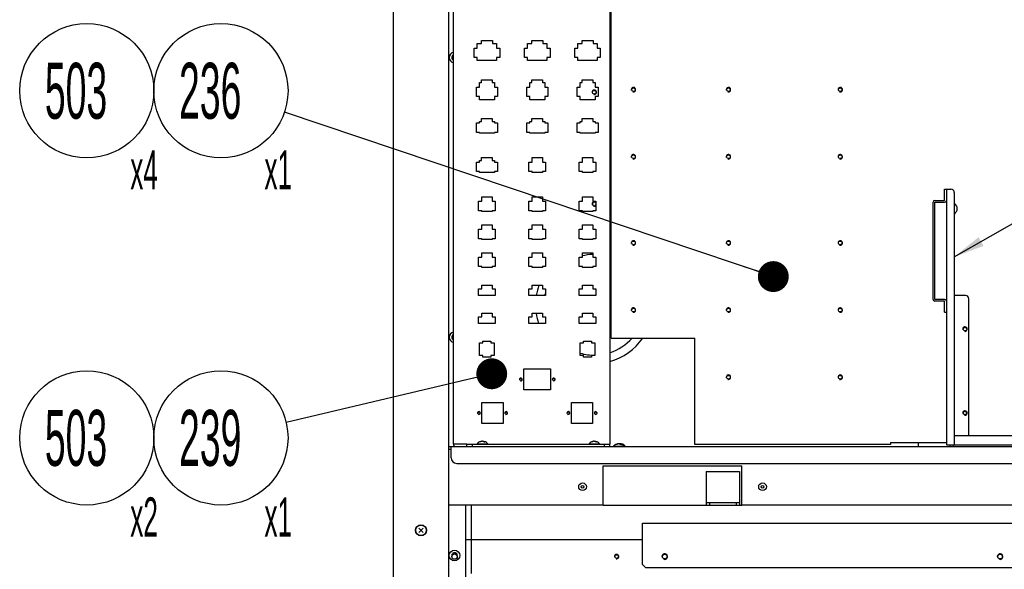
# Model space of a CAD drawing. Header units: millimetres. Extents: x 0 to 8390, y -1 to 5930.
# Tile 41 of 65: x 6532 to 7413, y 1558 to 2049. Entities that reach past the tile are written whole.
import ezdxf

# ---------------------------------------------------------------- set-up
doc = ezdxf.new("R2010")
doc.units = ezdxf.units.MM
doc.header["$LTSCALE"] = 462.55
doc.layers.get('0').update_dxf_attribs({"linetype": 'CONTINUOUS'})
for name, color, linetype in [('02___PRT_ALL_AXES', 7, 'CONTINUOUS'), ('7_ALL_FEATURES', 7, 'CONTINUOUS'), ('ALL_AXIS', 7, 'CONTINUOUS'), ('ALL_COSM_SKETCH', 7, 'CONTINUOUS')]:
    doc.layers.add(name, color=color, linetype=linetype)
doc.styles.get("Standard").update_dxf_attribs({"font": 'txt', "width": 0.5})
doc.dimstyles.get("Standard").update_dxf_attribs({"dimtxt": 35, "dimasz": 27.6, "dimexe": 2, "dimexo": 1, "dimtad": 1, "dimdec": 3, "dimdsep": 46, "dimtxsty": 'Standard', "dimblk": '_FILLED', "dimblk1": '_FILLED', "dimblk2": '_FILLED', "dimcen": 0.09, "dimadec": 3, "dimazin": 2, "dimtol": 1, "dimtp": 0.05, "dimtm": 0.05, "dimtfac": 1, "dimtdec": 3, "dimtofl": 0, "dimtmove": 0, "dimatfit": 3, "dimldrblk": '_FILLED', "dimfxl": 0, "dimtolj": 1, "dimarcsym": 0})

# ---------------------------------------------------------------- blocks, each defined once
blk = doc.blocks.new('_FILLED')
at = {"color": 0, "linetype": 'ByBlock'}
blk.add_solid([(0, 0), (-1, 0.163), (-1, -0.163)], dxfattribs=at)
blk = doc.blocks.new('BOM BALLOON 129_BL42', base_point=(6719.17, 1971.91))
at = {"color": 2, "linetype": 'Continuous'}
blk.add_circle((6712.21, 1986), 60, dxfattribs=at)
at = {"color": 2, "linetype": 'Continuous', "width": 0.5}
for s, height, p in [('236', 50, (6674.71, 1961)), ('x1', 35, (6751.14, 1897.83))]:
    blk.add_text(s, height=height, dxfattribs=at).set_placement(p)
blk = doc.blocks.new('BOM BALLOON 132_BL43', base_point=(6719.17, 1661.69))
at = {"color": 2, "linetype": 'Continuous'}
blk.add_circle((6712.21, 1675.77), 60, dxfattribs=at)
at = {"color": 2, "linetype": 'Continuous', "width": 0.5}
for s, height, p in [('239', 50, (6674.71, 1650.77)), ('x1', 35, (6751.14, 1587.61))]:
    blk.add_text(s, height=height, dxfattribs=at).set_placement(p)
blk = doc.blocks.new('BOM BALLOON 240_BL110', base_point=(6599.17, 1971.91))
at = {"color": 2, "linetype": 'Continuous'}
blk.add_circle((6592.21, 1986), 60, dxfattribs=at)
at = {"color": 2, "linetype": 'Continuous', "width": 0.5}
for s, height, p in [('503', 50, (6554.71, 1961)), ('x4', 35, (6631.14, 1897.83))]:
    blk.add_text(s, height=height, dxfattribs=at).set_placement(p)
blk = doc.blocks.new('BOM BALLOON 241_BL111', base_point=(6599.17, 1661.69))
at = {"color": 2, "linetype": 'Continuous'}
blk.add_circle((6592.21, 1675.77), 60, dxfattribs=at)
at = {"color": 2, "linetype": 'Continuous', "width": 0.5}
for s, height, p in [('503', 50, (6554.71, 1650.77)), ('x2', 35, (6631.14, 1587.61))]:
    blk.add_text(s, height=height, dxfattribs=at).set_placement(p)

msp = doc.modelspace()

# ---------------------------------------------------------------- linework, layer by layer
at = {"color": 3, "linetype": 'Continuous'}
for p, q in [((6866.16, 2345.69), (6866.16, 920.69)), ((6916.16, 1010.69), (6916.16, 2345.69)), ((6920.16, 1670.29), (6920.16, 2137.99)), ((7060.16, 2117.99), (7060.16, 1670.29)), ((6941.51, 2024.19), (6941.51, 2028.19)), ((6941.51, 2028.19), (6945.21, 2028.19)), ((6945.21, 2028.19), (6945.21, 2030.89)), ((6945.21, 2030.89), (6955.11, 2030.89)), ((6955.11, 2030.89), (6955.11, 2028.19)), ((6955.11, 2028.19), (6958.81, 2028.19)), ((6958.81, 2028.19), (6958.81, 2024.19)), ((6986.51, 2024.19), (6986.51, 2028.19)), ((6986.51, 2028.19), (6990.21, 2028.19)), ((6990.21, 2028.19), (6990.21, 2030.89)), ((6990.21, 2030.89), (7000.11, 2030.89)), ((7000.11, 2030.89), (7000.11, 2028.19)), ((7000.11, 2028.19), (7003.81, 2028.19)), ((7003.81, 2028.19), (7003.81, 2024.19)), ((7031.51, 2024.19), (7031.51, 2028.19)), ((7031.51, 2028.19), (7035.21, 2028.19)), ((7035.21, 2028.19), (7035.21, 2030.89)), ((7035.21, 2030.89), (7045.11, 2030.89)), ((7045.11, 2030.89), (7045.11, 2028.19)), ((7045.11, 2028.19), (7048.81, 2028.19)), ((7048.81, 2028.19), (7048.81, 2024.19)), ((6938.76, 2015.79), (6938.76, 2024.19)), ((6938.76, 2024.19), (6941.51, 2024.19)), ((6958.81, 2024.19), (6961.56, 2024.19)), ((6961.56, 2024.19), (6961.56, 2015.79)), ((6983.76, 2015.79), (6983.76, 2024.19)), ((6983.76, 2024.19), (6986.51, 2024.19)), ((7003.81, 2024.19), (7006.56, 2024.19)), ((7006.56, 2024.19), (7006.56, 2015.79)), ((7028.76, 2015.79), (7028.76, 2024.19)), ((7028.76, 2024.19), (7031.51, 2024.19)), ((7048.81, 2024.19), (7051.56, 2024.19)), ((7051.56, 2024.19), (7051.56, 2015.79)), ((6941.51, 2015.79), (6938.76, 2015.79)), ((6941.51, 2012.99), (6941.51, 2015.79)), ((6958.81, 2012.99), (6941.51, 2012.99)), ((6958.81, 2015.79), (6958.81, 2012.99)), ((6961.56, 2015.79), (6958.81, 2015.79)), ((6986.51, 2015.79), (6983.76, 2015.79)), ((6986.51, 2012.99), (6986.51, 2015.79)), ((7003.81, 2012.99), (6986.51, 2012.99)), ((7003.81, 2015.79), (7003.81, 2012.99)), ((7006.56, 2015.79), (7003.81, 2015.79)), ((7031.51, 2015.79), (7028.76, 2015.79)), ((7031.51, 2012.99), (7031.51, 2015.79)), ((7048.81, 2012.99), (7031.51, 2012.99)), ((7048.81, 2015.79), (7048.81, 2012.99)), ((7051.56, 2015.79), (7048.81, 2015.79)), ((6943.51, 1989.19), (6943.51, 1993.29)), ((6943.51, 1993.29), (6945.41, 1993.29)), ((6945.41, 1993.29), (6945.41, 1995.89)), ((6945.41, 1995.89), (6954.91, 1995.89)), ((6954.91, 1995.89), (6954.91, 1993.29)), ((6954.91, 1993.29), (6956.81, 1993.29)), ((6956.81, 1993.29), (6956.81, 1989.19)), ((6940.76, 1980.79), (6940.76, 1989.19)), ((6940.76, 1989.19), (6943.51, 1989.19)), ((6956.81, 1989.19), (6959.56, 1989.19)), ((6959.56, 1989.19), (6959.56, 1980.79)), ((6943.51, 1980.79), (6940.76, 1980.79)), ((6943.51, 1977.99), (6943.51, 1980.79)), ((6956.81, 1977.99), (6943.51, 1977.99)), ((6956.81, 1980.79), (6956.81, 1977.99)), ((6959.56, 1980.79), (6956.81, 1980.79)), ((6940.76, 1948.79), (6940.76, 1957.19)), ((6940.76, 1957.19), (6943.51, 1957.19)), ((6943.51, 1957.19), (6943.51, 1958.64)), ((6943.51, 1958.64), (6945.41, 1958.64)), ((6945.41, 1958.64), (6945.41, 1961.29)), ((6945.41, 1961.29), (6954.91, 1961.29)), ((6954.91, 1961.29), (6954.91, 1958.64)), ((6954.91, 1958.64), (6956.81, 1958.64)), ((6956.81, 1958.64), (6956.81, 1957.19)), ((6956.81, 1957.19), (6959.56, 1957.19)), ((6959.56, 1957.19), (6959.56, 1948.79)), ((6985.76, 1948.79), (6985.76, 1957.19)), ((6985.76, 1957.19), (6988.51, 1957.19)), ((6988.51, 1957.19), (6988.51, 1958.64)), ((6988.51, 1958.64), (6990.41, 1958.64)), ((6990.41, 1958.64), (6990.41, 1961.29)), ((6990.41, 1961.29), (6999.91, 1961.29)), ((6999.91, 1961.29), (6999.91, 1958.64)), ((6999.91, 1958.64), (7001.81, 1958.64)), ((7001.81, 1958.64), (7001.81, 1957.19)), ((7001.81, 1957.19), (7004.56, 1957.19)), ((7004.56, 1957.19), (7004.56, 1948.79)), ((7030.76, 1948.79), (7030.76, 1957.19)), ((7030.76, 1957.19), (7033.51, 1957.19)), ((7033.51, 1957.19), (7033.51, 1958.64)), ((7033.51, 1958.64), (7035.41, 1958.64)), ((7035.41, 1958.64), (7035.41, 1961.29)), ((7035.41, 1961.29), (7044.91, 1961.29)), ((7044.91, 1961.29), (7044.91, 1958.64)), ((7044.91, 1958.64), (7046.81, 1958.64)), ((7046.81, 1958.64), (7046.81, 1957.19)), ((7046.81, 1957.19), (7049.56, 1957.19)), ((7049.56, 1957.19), (7049.56, 1948.79)), ((6943.51, 1948.79), (6940.76, 1948.79)), ((6943.51, 1947.99), (6943.51, 1948.79)), ((6956.81, 1947.99), (6943.51, 1947.99)), ((6956.81, 1948.79), (6956.81, 1947.99)), ((6959.56, 1948.79), (6956.81, 1948.79)), ((6988.51, 1948.79), (6985.76, 1948.79)), ((6988.51, 1947.99), (6988.51, 1948.79)), ((7001.81, 1947.99), (6988.51, 1947.99)), ((7001.81, 1948.79), (7001.81, 1947.99)), ((7004.56, 1948.79), (7001.81, 1948.79)), ((7033.51, 1948.79), (7030.76, 1948.79)), ((7033.51, 1947.99), (7033.51, 1948.79)), ((7046.81, 1947.99), (7033.51, 1947.99)), ((7046.81, 1948.79), (7046.81, 1947.99)), ((7049.56, 1948.79), (7046.81, 1948.79)), ((6940.76, 1913.79), (6940.76, 1922.19)), ((6940.76, 1922.19), (6943.51, 1922.19)), ((6943.51, 1922.19), (6943.51, 1923.64)), ((6943.51, 1923.64), (6945.41, 1923.64)), ((6945.41, 1923.64), (6945.41, 1926.29)), ((6945.41, 1926.29), (6954.91, 1926.29)), ((6954.91, 1926.29), (6954.91, 1923.64)), ((6954.91, 1923.64), (6956.81, 1923.64)), ((6956.81, 1923.64), (6956.81, 1922.19)), ((6956.81, 1922.19), (6959.56, 1922.19)), ((6959.56, 1922.19), (6959.56, 1913.79)), ((6943.51, 1913.79), (6940.76, 1913.79)), ((6943.51, 1912.99), (6943.51, 1913.79)), ((6956.81, 1912.99), (6943.51, 1912.99)), ((6956.81, 1913.79), (6956.81, 1912.99)), ((6959.56, 1913.79), (6956.81, 1913.79)), ((7359.56, 1887.99), (7359.56, 1897.99)), ((7361.16, 1897.99), (7361.16, 1669.59)), ((7361.16, 1897.99), (7365.16, 1897.99)), ((7368.16, 1894.99), (7368.16, 1669.59)), ((6942.71, 1878.79), (6942.71, 1887.19)), ((6942.71, 1887.19), (6945.49, 1887.19)), ((6945.49, 1887.19), (6945.49, 1891.29)), ((6945.49, 1891.29), (6954.84, 1891.29)), ((6954.84, 1891.29), (6954.84, 1887.19)), ((6954.84, 1887.19), (6957.61, 1887.19)), ((6957.61, 1887.19), (6957.61, 1878.79)), ((7349.16, 1799.59), (7349.16, 1886.39)), ((7350.76, 1887.99), (7359.56, 1887.99)), ((6945.49, 1878.79), (6942.71, 1878.79)), ((6945.49, 1877.99), (6945.49, 1878.79)), ((6954.84, 1877.99), (6945.49, 1877.99)), ((6954.84, 1878.79), (6954.84, 1877.99)), ((6957.61, 1878.79), (6954.84, 1878.79)), ((7359.56, 1797.99), (7350.76, 1797.99)), ((7359.56, 1787.99), (7359.56, 1797.99)), ((7368.16, 1677.99), (7789.56, 1677.99)), ((6916.16, 1665.69), (6918.16, 1665.69)), ((6932.16, 1670.29), (6920.16, 1670.29)), ((7336.16, 1667.99), (7336.16, 1671.59)), ((7361.16, 1669.59), (7438.16, 1669.59)), ((7054.16, 1615.69), (7178.16, 1615.69)), ((6936.46, 1584.69), (6934.16, 1584.69)), ((6936.46, 1554.69), (6936.46, 1584.69))]:
    msp.add_line(p, q, dxfattribs=at)
at = {"color": 7, "linetype": 'Continuous'}
for p, q in [((7359.56, 1897.99), (7361.16, 1897.99)), ((7350.76, 1799.59), (7350.76, 1886.39)), ((7350.76, 1886.39), (7359.56, 1886.39)), ((7359.56, 1799.59), (7350.76, 1799.59)), ((7378.16, 1802.99), (7368.16, 1802.99)), ((7381.16, 1677.99), (7381.16, 1799.99)), ((7359.56, 1787.99), (7361.16, 1787.99)), ((6932.16, 1667.99), (6932.16, 1670.29)), ((6932.16, 1670.29), (7060.16, 1670.29)), ((6937.16, 1667.99), (6937.16, 1670.29)), ((7055.16, 1667.99), (7055.16, 1670.29)), ((7060.16, 1667.99), (7060.16, 1670.29)), ((7364.36, 1667.99), (7364.36, 1669.59)), ((7367.36, 1667.99), (7367.36, 1669.59)), ((7146.16, 1645.69), (7176.16, 1645.69)), ((7146.16, 1645.69), (7146.16, 1615.69)), ((7176.16, 1645.69), (7176.16, 1615.69)), ((6936.46, 1584.69), (6936.46, 1615.69)), ((7146.16, 1617.99), (7176.16, 1617.99)), ((7149.16, 1617.99), (7149.16, 1615.69)), ((7173.16, 1617.99), (7173.16, 1615.69)), ((7089.16, 1562.69), (7089.16, 1599.69)), ((7089.16, 1599.69), (7429.16, 1599.69)), ((7089.16, 1562.69), (7092.16, 1559.69)), ((7426.16, 1559.69), (7092.16, 1559.69))]:
    msp.add_line(p, q, dxfattribs=at)
at = {"color": 2, "linetype": 'Continuous'}
for centre, radius, start, end in [((7046.16, 1984.69), 2, 255, 195), ((7081.16, 1986.99), 2, 255, 195), ((7166.16, 1986.99), 2, 255, 195), ((7266.16, 1986.99), 2, 255, 195), ((7081.16, 1926.99), 2, 255, 195), ((7166.16, 1926.99), 2, 255, 195), ((7266.16, 1926.99), 2, 255, 195), ((7046.16, 1884.69), 2, 43.52502, 195), ((7046.16, 1884.69), 2, 255, 316.47812), ((7081.16, 1849.99), 2, 255, 195), ((7166.16, 1849.99), 2, 255, 195), ((7266.16, 1849.99), 2, 255, 195), ((7081.16, 1789.99), 2, 255, 195), ((7166.16, 1789.99), 2, 255, 195), ((7266.16, 1789.99), 2, 255, 195), ((7377.76, 1772.99), 2, 255, 195), ((6980.46, 1727.99), 1.25, 255, 195), ((7009.86, 1727.99), 1.25, 255, 195), ((7166.16, 1729.99), 2, 255, 195), ((7266.16, 1729.99), 2, 255, 195), ((7377.76, 1697.99), 2, 255, 195), ((6942.96, 1697.99), 1.25, 255, 195), ((6967.36, 1697.99), 1.25, 255, 195), ((7022.96, 1697.99), 1.25, 255, 195), ((7047.36, 1697.99), 1.25, 255, 195), ((7066.16, 1569.69), 2, 255, 195), ((7109.16, 1569.69), 2.5, 255, 195), ((7409.16, 1569.69), 2.5, 255, 195)]:
    msp.add_arc(centre, radius, start, end, dxfattribs=at)
at = {"color": 3, "linetype": 'Continuous'}
for centre, radius, start, end in [((7365.16, 1894.99), 3, 0, 90), ((7350.76, 1886.39), 1.6, 90, 180), ((7350.76, 1799.59), 1.6, 180, 270), ((6922.46, 1670.29), 2.3, 180, 270)]:
    msp.add_arc(centre, radius, start, end, dxfattribs=at)
at = {"color": 7, "linetype": 'Continuous'}
for centre, radius, start, end in [((7359.56, 1887.99), 1.6, 270, 360), ((7046.16, 1794.69), 52.5, 73.38759, 74.5218), ((7046.16, 1794.69), 52.5, 160.51461, 170.90296), ((7359.56, 1797.99), 1.6, 0, 90), ((7378.16, 1799.99), 3, 0, 90), ((7046.16, 1794.69), 52.5, 188.21645, 198.55456), ((7046.16, 1794.69), 52.5, 285.4782, 325.52128), ((6921.16, 1569.69), 3.05, 43.68605, 109.67001)]:
    msp.add_arc(centre, radius, start, end, dxfattribs=at)
at = {"layer": '02___PRT_ALL_AXES', "color": 3, "linetype": 'Continuous'}
for p, q in [((6988.51, 1989.19), (6988.51, 1993.29)), ((6988.51, 1993.29), (6990.41, 1993.29)), ((6990.41, 1993.29), (6990.41, 1995.89)), ((6990.41, 1995.89), (6999.91, 1995.89)), ((6999.91, 1995.89), (6999.91, 1993.29)), ((6999.91, 1993.29), (7001.81, 1993.29)), ((7001.81, 1993.29), (7001.81, 1989.19)), ((7033.51, 1989.19), (7033.51, 1993.29)), ((7033.51, 1993.29), (7035.41, 1993.29)), ((7035.41, 1993.29), (7035.41, 1995.89)), ((7035.41, 1995.89), (7044.91, 1995.89)), ((7044.91, 1995.89), (7044.91, 1993.29)), ((7044.91, 1993.29), (7046.81, 1993.29)), ((7046.81, 1993.29), (7046.81, 1989.19)), ((6985.76, 1980.79), (6985.76, 1989.19)), ((6985.76, 1989.19), (6988.51, 1989.19)), ((7001.81, 1989.19), (7004.56, 1989.19)), ((7004.56, 1989.19), (7004.56, 1980.79)), ((7030.76, 1980.79), (7030.76, 1989.19)), ((7030.76, 1989.19), (7033.51, 1989.19)), ((7046.81, 1989.19), (7049.56, 1989.19)), ((7049.56, 1989.19), (7049.56, 1980.79)), ((6988.51, 1980.79), (6985.76, 1980.79)), ((6988.51, 1977.99), (6988.51, 1980.79)), ((7001.81, 1977.99), (6988.51, 1977.99)), ((7001.81, 1980.79), (7001.81, 1977.99)), ((7004.56, 1980.79), (7001.81, 1980.79)), ((7033.51, 1980.79), (7030.76, 1980.79)), ((7033.51, 1977.99), (7033.51, 1980.79)), ((7046.81, 1977.99), (7033.51, 1977.99)), ((7046.81, 1980.79), (7046.81, 1977.99)), ((7049.56, 1980.79), (7046.81, 1980.79)), ((6987.71, 1913.79), (6987.71, 1922.19)), ((6987.71, 1922.19), (6990.49, 1922.19)), ((6990.49, 1922.19), (6990.49, 1926.29)), ((6990.49, 1926.29), (6999.84, 1926.29)), ((6999.84, 1926.29), (6999.84, 1922.19)), ((6999.84, 1922.19), (7002.61, 1922.19)), ((7002.61, 1922.19), (7002.61, 1913.79)), ((7032.71, 1913.79), (7032.71, 1922.19)), ((7032.71, 1922.19), (7035.49, 1922.19)), ((7035.49, 1922.19), (7035.49, 1926.29)), ((7035.49, 1926.29), (7044.84, 1926.29)), ((7044.84, 1926.29), (7044.84, 1922.19)), ((7044.84, 1922.19), (7047.61, 1922.19)), ((7047.61, 1922.19), (7047.61, 1913.79)), ((6990.49, 1913.79), (6987.71, 1913.79)), ((6990.49, 1912.99), (6990.49, 1913.79)), ((6999.84, 1912.99), (6990.49, 1912.99)), ((6999.84, 1913.79), (6999.84, 1912.99)), ((7002.61, 1913.79), (6999.84, 1913.79)), ((7035.49, 1913.79), (7032.71, 1913.79)), ((7035.49, 1912.99), (7035.49, 1913.79)), ((7044.84, 1912.99), (7035.49, 1912.99)), ((7044.84, 1913.79), (7044.84, 1912.99)), ((7047.61, 1913.79), (7044.84, 1913.79)), ((6987.71, 1878.79), (6987.71, 1887.19)), ((6987.71, 1887.19), (6990.49, 1887.19)), ((6990.49, 1887.19), (6990.49, 1891.29)), ((6990.49, 1891.29), (6999.84, 1891.29)), ((6999.84, 1891.29), (6999.84, 1887.19)), ((6999.84, 1887.19), (7002.61, 1887.19)), ((7002.61, 1887.19), (7002.61, 1878.79)), ((7032.71, 1878.79), (7032.71, 1887.19)), ((7032.71, 1887.19), (7035.49, 1887.19)), ((7035.49, 1887.19), (7035.49, 1891.29)), ((7035.49, 1891.29), (7044.84, 1891.29)), ((7044.84, 1891.29), (7044.84, 1887.19)), ((7044.84, 1887.19), (7047.61, 1887.19)), ((7047.61, 1887.19), (7047.61, 1878.79)), ((6990.49, 1878.79), (6987.71, 1878.79)), ((6990.49, 1877.99), (6990.49, 1878.79)), ((6999.84, 1877.99), (6990.49, 1877.99)), ((6999.84, 1878.79), (6999.84, 1877.99)), ((7002.61, 1878.79), (6999.84, 1878.79)), ((7035.49, 1878.79), (7032.71, 1878.79)), ((7035.49, 1877.99), (7035.49, 1878.79)), ((7044.84, 1877.99), (7035.49, 1877.99)), ((7044.84, 1878.79), (7044.84, 1877.99)), ((7047.61, 1878.79), (7044.84, 1878.79)), ((6942.71, 1853.79), (6942.71, 1862.19)), ((6942.71, 1862.19), (6945.49, 1862.19)), ((6945.49, 1862.19), (6945.49, 1866.29)), ((6945.49, 1866.29), (6954.84, 1866.29)), ((6954.84, 1866.29), (6954.84, 1862.19)), ((6954.84, 1862.19), (6957.61, 1862.19)), ((6957.61, 1862.19), (6957.61, 1853.79)), ((6987.71, 1853.79), (6987.71, 1862.19)), ((6987.71, 1862.19), (6990.49, 1862.19)), ((6990.49, 1862.19), (6990.49, 1866.29)), ((6990.49, 1866.29), (6999.84, 1866.29)), ((6999.84, 1866.29), (6999.84, 1862.19)), ((6999.84, 1862.19), (7002.61, 1862.19)), ((7002.61, 1862.19), (7002.61, 1853.79)), ((7032.71, 1853.79), (7032.71, 1862.19)), ((7032.71, 1862.19), (7035.49, 1862.19)), ((7035.49, 1862.19), (7035.49, 1866.29)), ((7035.49, 1866.29), (7044.84, 1866.29)), ((7044.84, 1866.29), (7044.84, 1862.19)), ((7044.84, 1862.19), (7047.61, 1862.19)), ((7047.61, 1862.19), (7047.61, 1853.79)), ((6945.49, 1853.79), (6942.71, 1853.79)), ((6945.49, 1852.99), (6945.49, 1853.79)), ((6954.84, 1852.99), (6945.49, 1852.99)), ((6954.84, 1853.79), (6954.84, 1852.99)), ((6957.61, 1853.79), (6954.84, 1853.79)), ((6990.49, 1853.79), (6987.71, 1853.79)), ((6990.49, 1852.99), (6990.49, 1853.79)), ((6999.84, 1852.99), (6990.49, 1852.99)), ((6999.84, 1853.79), (6999.84, 1852.99)), ((7002.61, 1853.79), (6999.84, 1853.79)), ((7035.49, 1853.79), (7032.71, 1853.79)), ((7035.49, 1852.99), (7035.49, 1853.79)), ((7044.84, 1852.99), (7035.49, 1852.99)), ((7044.84, 1853.79), (7044.84, 1852.99)), ((7047.61, 1853.79), (7044.84, 1853.79)), ((6945.49, 1837.19), (6945.49, 1841.29)), ((6945.49, 1841.29), (6954.84, 1841.29)), ((6954.84, 1841.29), (6954.84, 1837.19)), ((6990.49, 1837.19), (6990.49, 1841.29)), ((6990.49, 1841.29), (6999.84, 1841.29)), ((6999.84, 1841.29), (6999.84, 1837.19)), ((7035.49, 1837.19), (7035.49, 1841.29)), ((7035.49, 1841.29), (7044.84, 1841.29)), ((7044.84, 1841.29), (7044.84, 1837.19)), ((6942.71, 1828.79), (6942.71, 1837.19)), ((6942.71, 1837.19), (6945.49, 1837.19)), ((6954.84, 1837.19), (6957.61, 1837.19)), ((6957.61, 1837.19), (6957.61, 1828.79)), ((6987.71, 1828.79), (6987.71, 1837.19)), ((6987.71, 1837.19), (6990.49, 1837.19)), ((6999.84, 1837.19), (7002.61, 1837.19)), ((7002.61, 1837.19), (7002.61, 1828.79)), ((7032.71, 1828.79), (7032.71, 1837.19)), ((7032.71, 1837.19), (7035.49, 1837.19)), ((7044.84, 1837.19), (7047.61, 1837.19)), ((7047.61, 1837.19), (7047.61, 1828.79)), ((6945.49, 1828.79), (6942.71, 1828.79)), ((6945.49, 1827.99), (6945.49, 1828.79)), ((6954.84, 1827.99), (6945.49, 1827.99)), ((6954.84, 1828.79), (6954.84, 1827.99)), ((6957.61, 1828.79), (6954.84, 1828.79)), ((6990.49, 1828.79), (6987.71, 1828.79)), ((6990.49, 1827.99), (6990.49, 1828.79)), ((6999.84, 1827.99), (6990.49, 1827.99)), ((6999.84, 1828.79), (6999.84, 1827.99)), ((7002.61, 1828.79), (6999.84, 1828.79)), ((7035.49, 1828.79), (7032.71, 1828.79)), ((7035.49, 1827.99), (7035.49, 1828.79)), ((7044.84, 1827.99), (7035.49, 1827.99)), ((7044.84, 1828.79), (7044.84, 1827.99)), ((7047.61, 1828.79), (7044.84, 1828.79)), ((6942.71, 1802.99), (6942.71, 1809.09)), ((6942.71, 1809.09), (6945.49, 1809.09)), ((6945.49, 1809.09), (6945.49, 1812.19)), ((6945.49, 1812.19), (6954.84, 1812.19)), ((6954.84, 1812.19), (6954.84, 1809.09)), ((6954.84, 1809.09), (6957.61, 1809.09)), ((6957.61, 1809.09), (6957.61, 1802.99)), ((6987.71, 1802.99), (6987.71, 1809.09)), ((6987.71, 1809.09), (6990.49, 1809.09)), ((6990.49, 1809.09), (6990.49, 1812.19)), ((6990.49, 1812.19), (6999.84, 1812.19)), ((6999.84, 1812.19), (6999.84, 1809.09)), ((6999.84, 1809.09), (7002.61, 1809.09)), ((7002.61, 1809.09), (7002.61, 1802.99)), ((7032.71, 1802.99), (7032.71, 1809.09)), ((7032.71, 1809.09), (7035.49, 1809.09)), ((7035.49, 1809.09), (7035.49, 1812.19)), ((7035.49, 1812.19), (7044.84, 1812.19)), ((7044.84, 1812.19), (7044.84, 1809.09)), ((7044.84, 1809.09), (7047.61, 1809.09)), ((7047.61, 1809.09), (7047.61, 1802.99)), ((6957.61, 1802.99), (6942.71, 1802.99)), ((7002.61, 1802.99), (6987.71, 1802.99)), ((7047.61, 1802.99), (7032.71, 1802.99)), ((6942.71, 1777.99), (6942.71, 1784.09)), ((6942.71, 1784.09), (6945.49, 1784.09)), ((6945.49, 1784.09), (6945.49, 1787.19)), ((6945.49, 1787.19), (6954.84, 1787.19)), ((6954.84, 1787.19), (6954.84, 1784.09)), ((6954.84, 1784.09), (6957.61, 1784.09)), ((6957.61, 1784.09), (6957.61, 1777.99)), ((6987.71, 1777.99), (6987.71, 1784.09)), ((6987.71, 1784.09), (6990.49, 1784.09)), ((6990.49, 1784.09), (6990.49, 1787.19)), ((6990.49, 1787.19), (6999.84, 1787.19)), ((6999.84, 1787.19), (6999.84, 1784.09)), ((6999.84, 1784.09), (7002.61, 1784.09)), ((7002.61, 1784.09), (7002.61, 1777.99)), ((7032.71, 1777.99), (7032.71, 1784.09)), ((7032.71, 1784.09), (7035.49, 1784.09)), ((7035.49, 1784.09), (7035.49, 1787.19)), ((7035.49, 1787.19), (7044.84, 1787.19)), ((7044.84, 1787.19), (7044.84, 1784.09)), ((7044.84, 1784.09), (7047.61, 1784.09)), ((7047.61, 1784.09), (7047.61, 1777.99)), ((6957.61, 1777.99), (6942.71, 1777.99)), ((7002.61, 1777.99), (6987.71, 1777.99)), ((7047.61, 1777.99), (7032.71, 1777.99)), ((6946.61, 1760.59), (6946.61, 1762.09)), ((6946.61, 1762.09), (6953.71, 1762.09)), ((6953.71, 1762.09), (6953.71, 1760.59)), ((7036.61, 1760.59), (7036.61, 1762.09)), ((7036.61, 1762.09), (7043.71, 1762.09)), ((7043.71, 1762.09), (7043.71, 1760.59)), ((6943.61, 1749.49), (6943.61, 1760.59)), ((6943.61, 1760.59), (6946.61, 1760.59)), ((6953.71, 1760.59), (6956.71, 1760.59)), ((6956.71, 1760.59), (6956.71, 1749.49)), ((7033.61, 1749.49), (7033.61, 1760.59)), ((7033.61, 1760.59), (7036.61, 1760.59)), ((7043.71, 1760.59), (7046.71, 1760.59)), ((7046.71, 1760.59), (7046.71, 1749.49)), ((6946.61, 1749.49), (6943.61, 1749.49)), ((6946.61, 1747.99), (6946.61, 1749.49)), ((6953.71, 1747.99), (6946.61, 1747.99)), ((6953.71, 1749.49), (6953.71, 1747.99)), ((6956.71, 1749.49), (6953.71, 1749.49)), ((7036.61, 1749.49), (7033.61, 1749.49)), ((7036.61, 1747.99), (7036.61, 1749.49)), ((7043.71, 1747.99), (7036.61, 1747.99)), ((7043.71, 1749.49), (7043.71, 1747.99)), ((7046.71, 1749.49), (7043.71, 1749.49)), ((6983.26, 1718.64), (6983.26, 1737.34)), ((6983.26, 1737.34), (7007.06, 1737.34)), ((7007.06, 1737.34), (7007.06, 1718.64)), ((7007.06, 1718.64), (6983.26, 1718.64)), ((6945.66, 1688.64), (6945.66, 1707.34)), ((6945.66, 1707.34), (6964.66, 1707.34)), ((6964.66, 1707.34), (6964.66, 1688.64)), ((7025.66, 1688.64), (7025.66, 1707.34)), ((7025.66, 1707.34), (7044.66, 1707.34)), ((7044.66, 1707.34), (7044.66, 1688.64)), ((6964.66, 1688.64), (6945.66, 1688.64)), ((7044.66, 1688.64), (7025.66, 1688.64))]:
    msp.add_line(p, q, dxfattribs=at)
at = {"layer": '02___PRT_ALL_AXES', "color": 7, "linetype": 'Continuous'}
for centre, radius in [((7046.16, 1984.69), 1.65), ((7377.76, 1772.99), 1.65), ((7377.76, 1697.99), 1.65), ((6891.16, 1593.19), 5), ((7109.16, 1569.69), 2.1), ((7409.16, 1569.69), 2.1)]:
    msp.add_circle(centre, radius, dxfattribs=at)
at = {"layer": '02___PRT_ALL_AXES', "color": 3, "linetype": 'Continuous'}
for centre, radius in [((7081.16, 1986.99), 1.65), ((7166.16, 1986.99), 1.65), ((7266.16, 1986.99), 1.65), ((7081.16, 1926.99), 1.65), ((7166.16, 1926.99), 1.65), ((7266.16, 1926.99), 1.65), ((7081.16, 1849.99), 1.65), ((7166.16, 1849.99), 1.65), ((7266.16, 1849.99), 1.65), ((7081.16, 1789.99), 1.65), ((7166.16, 1789.99), 1.65), ((7266.16, 1789.99), 1.65), ((6980.46, 1727.99), 1.02), ((7009.86, 1727.99), 1.02), ((7166.16, 1729.99), 1.65), ((7266.16, 1729.99), 1.65), ((6942.96, 1697.99), 1.02), ((6967.36, 1697.99), 1.02), ((7022.96, 1697.99), 1.02), ((7047.36, 1697.99), 1.02), ((6921.16, 1570.69), 4.8), ((7066.16, 1569.69), 1.65)]:
    msp.add_circle(centre, radius, dxfattribs=at)
for centre, radius, start, end in [((6921.16, 2015.69), 4.8, 102.25191, 257.74809), ((7366.16, 1883.69), 3, 15.11929, 47.5059), ((7366.16, 1877.69), 3, 312.4941, 344.88071), ((6921.16, 1765.69), 4.8, 102.25191, 257.74809)]:
    msp.add_arc(centre, radius, start, end, dxfattribs=at)
at = {"layer": '02___PRT_ALL_AXES', "color": 7, "linetype": 'Continuous'}
for centre, radius, start, end in [((6921.16, 2015.69), 2.5, 118.48358, 245.84466), ((7046.16, 1884.69), 1.65, 28.35101, 331.64899), ((7046.16, 1794.69), 45, 91.68885, 103.73706), ((7046.16, 1794.69), 45, 70.50999, 71.85418), ((7046.16, 1794.69), 45, 165.60706, 169.3709), ((7046.16, 1794.69), 45, 193.63886, 194.39294), ((6921.16, 1765.69), 2.5, 118.48358, 245.84466), ((7046.16, 1794.69), 45, 288.14582, 318.66668), ((7046.16, 1794.69), 45, 253.80211, 270.70064), ((6921.16, 1570.69), 2.5, 346.45279, 193.54721)]:
    msp.add_arc(centre, radius, start, end, dxfattribs=at)
at = {"layer": '7_ALL_FEATURES', "color": 3, "linetype": 'Continuous'}
for p, q in [((7061.16, 1764.99), (7061.16, 2204.29)), ((7061.16, 1764.99), (7136.16, 1764.99)), ((7136.16, 1669.99), (7136.16, 1764.99)), ((6916.16, 1667.99), (7816.16, 1667.99)), ((6918.16, 1657.99), (6918.16, 1667.99)), ((7311.16, 1669.99), (7136.16, 1669.99)), ((7311.16, 1671.59), (7361.16, 1671.59)), ((7311.16, 1671.59), (7311.16, 1669.99)), ((6923.16, 1652.99), (7809.16, 1652.99)), ((7054.16, 1615.69), (7054.16, 1650.69)), ((7054.16, 1650.69), (7178.16, 1650.69)), ((7178.16, 1615.69), (7178.16, 1650.69)), ((7054.16, 1615.69), (6916.16, 1615.69)), ((6931.16, 1550.69), (6931.16, 1615.69)), ((7554.16, 1615.69), (7178.16, 1615.69)), ((6934.16, 1584.69), (6931.16, 1584.69)), ((7089.16, 1584.69), (6936.46, 1584.69))]:
    msp.add_line(p, q, dxfattribs=at)
msp.add_arc((6923.16, 1657.99), 5, 180, 270, dxfattribs=at)
at = {"layer": 'ALL_AXIS', "color": 7, "linetype": 'Continuous'}
for p, q in [((6941.46, 1670.57), (6941.46, 1670.29)), ((6941.46, 1670.57), (6950.86, 1670.57)), ((6950.86, 1670.57), (6950.86, 1670.29)), ((7041.46, 1670.57), (7041.46, 1670.29)), ((7041.46, 1670.57), (7050.86, 1670.57)), ((7050.86, 1670.57), (7050.86, 1670.29)), ((7063.46, 1668.27), (7063.46, 1667.99)), ((7063.46, 1668.27), (7073.86, 1668.27)), ((7072.86, 1668.27), (7072.86, 1667.99)), ((7073.86, 1668.27), (7073.86, 1667.99))]:
    msp.add_line(p, q, dxfattribs=at)
for centre, radius in [((7035.66, 1632.09), 3.45), ((7035.66, 1632.09), 1.2), ((7196.66, 1632.09), 3.45), ((7196.66, 1632.09), 1.2), ((6891.16, 1593.19), 4.7), ((6921.16, 1569.69), 2.4)]:
    msp.add_circle(centre, radius, dxfattribs=at)
for centre, radius, start, end in [((6921.16, 2015.69), 2.4, 114.68734, 245.31266), ((7366.16, 1880.69), 4.7, 295.23929, 64.76071), ((6921.16, 1765.69), 2.4, 114.68734, 245.31266), ((6946.16, 1666.69), 6.1, 39.60193, 140.39807), ((7046.16, 1666.69), 6.1, 39.60193, 140.39807), ((7068.16, 1664.39), 6.1, 39.60193, 140.39807), ((7069.16, 1664.39), 6.1, 39.60193, 94.73444), ((6921.16, 1569.69), 3.2, 62.30769, 117.69231)]:
    msp.add_arc(centre, radius, start, end, dxfattribs=at)
at = {"layer": 'ALL_COSM_SKETCH', "color": 7, "linetype": 'Continuous'}
for p, q in [((6889.17, 1595.18), (6893.16, 1591.19)), ((6893.16, 1595.18), (6889.17, 1591.19))]:
    msp.add_line(p, q, dxfattribs=at)
for points, knots in [([(6945.49, 1672.71), (6945.46, 1672.7), (6945.41, 1672.69), (6945.34, 1672.67), (6945.29, 1672.66), (6945.26, 1672.65), (6945.23, 1672.64), (6945.2, 1672.63), (6945.15, 1672.61), (6945.11, 1672.6), (6945.07, 1672.59), (6945.04, 1672.58), (6945.02, 1672.57), (6944.97, 1672.55), (6944.91, 1672.52), (6944.87, 1672.5), (6944.84, 1672.49), (6944.82, 1672.48), (6944.8, 1672.47), (6944.77, 1672.46), (6944.72, 1672.43), (6944.66, 1672.4), (6944.61, 1672.38), (6944.59, 1672.36), (6944.56, 1672.35), (6944.53, 1672.33), (6944.49, 1672.31), (6944.45, 1672.28), (6944.42, 1672.26), (6944.39, 1672.25), (6944.37, 1672.24), (6944.35, 1672.22), (6944.31, 1672.19), (6944.25, 1672.15), (6944.19, 1672.11), (6944.17, 1672.09)], [0, 0, 0, 0, 0.0625, 0.125, 0.15625, 0.171875, 0.1875, 0.21875, 0.25, 0.28125, 0.3125, 0.328125, 0.34375, 0.375, 0.4375, 0.46875, 0.484375, 0.5, 0.515625, 0.53125, 0.5625, 0.625, 0.65625, 0.671875, 0.6875, 0.71875, 0.75, 0.78125, 0.8125, 0.828125, 0.84375, 0.859375, 0.875, 0.9375, 1, 1, 1, 1]), ([(6946.16, 1672.79), (6946.13, 1672.79), (6946.1, 1672.78), (6946.04, 1672.78), (6946.01, 1672.78), (6945.98, 1672.78), (6945.97, 1672.78), (6945.95, 1672.78), (6945.94, 1672.78), (6945.91, 1672.78), (6945.88, 1672.77), (6945.85, 1672.77), (6945.83, 1672.77), (6945.81, 1672.77), (6945.78, 1672.76), (6945.76, 1672.76), (6945.74, 1672.76), (6945.72, 1672.75), (6945.71, 1672.75), (6945.69, 1672.75), (6945.66, 1672.74), (6945.63, 1672.74), (6945.6, 1672.73), (6945.56, 1672.72), (6945.52, 1672.72), (6945.49, 1672.71)], [0, 0, 0, 0, 0.125, 0.1875, 0.25, 0.28125, 0.3125, 0.328125, 0.34375, 0.375, 0.4375, 0.46875, 0.5, 0.53125, 0.5625, 0.625, 0.65625, 0.671875, 0.6875, 0.71875, 0.75, 0.8125, 0.84375, 0.875, 1, 1, 1, 1]), ([(6946.16, 1672.79), (6946.19, 1672.79), (6946.23, 1672.78), (6946.28, 1672.78), (6946.31, 1672.78), (6946.34, 1672.78), (6946.36, 1672.78), (6946.37, 1672.78), (6946.38, 1672.78), (6946.41, 1672.78), (6946.44, 1672.77), (6946.47, 1672.77), (6946.49, 1672.77), (6946.51, 1672.77), (6946.54, 1672.76), (6946.56, 1672.76), (6946.59, 1672.76), (6946.6, 1672.75), (6946.62, 1672.75), (6946.63, 1672.75), (6946.66, 1672.74), (6946.69, 1672.74), (6946.72, 1672.73), (6946.77, 1672.72), (6946.8, 1672.72), (6946.83, 1672.71)], [0, 0, 0, 0, 0.125, 0.1875, 0.25, 0.28125, 0.3125, 0.328125, 0.34375, 0.375, 0.4375, 0.46875, 0.5, 0.53125, 0.5625, 0.625, 0.65625, 0.671875, 0.6875, 0.71875, 0.75, 0.8125, 0.84375, 0.875, 1, 1, 1, 1]), ([(6946.83, 1672.71), (6946.86, 1672.7), (6946.91, 1672.69), (6946.98, 1672.67), (6947.03, 1672.66), (6947.06, 1672.65), (6947.09, 1672.64), (6947.12, 1672.63), (6947.17, 1672.61), (6947.21, 1672.6), (6947.25, 1672.59), (6947.28, 1672.58), (6947.31, 1672.57), (6947.35, 1672.55), (6947.41, 1672.52), (6947.45, 1672.5), (6947.48, 1672.49), (6947.5, 1672.48), (6947.52, 1672.47), (6947.55, 1672.46), (6947.6, 1672.43), (6947.66, 1672.4), (6947.71, 1672.38), (6947.74, 1672.36), (6947.76, 1672.35), (6947.79, 1672.33), (6947.83, 1672.31), (6947.87, 1672.28), (6947.9, 1672.26), (6947.93, 1672.25), (6947.95, 1672.24), (6947.97, 1672.22), (6948.01, 1672.19), (6948.07, 1672.15), (6948.13, 1672.11), (6948.16, 1672.09)], [0, 0, 0, 0, 0.0625, 0.125, 0.15625, 0.171875, 0.1875, 0.21875, 0.25, 0.28125, 0.3125, 0.328125, 0.34375, 0.375, 0.4375, 0.46875, 0.484375, 0.5, 0.515625, 0.53125, 0.5625, 0.625, 0.65625, 0.671875, 0.6875, 0.71875, 0.75, 0.78125, 0.8125, 0.828125, 0.84375, 0.859375, 0.875, 0.9375, 1, 1, 1, 1]), ([(7045.49, 1672.71), (7045.46, 1672.7), (7045.41, 1672.69), (7045.34, 1672.67), (7045.29, 1672.66), (7045.26, 1672.65), (7045.23, 1672.64), (7045.2, 1672.63), (7045.15, 1672.61), (7045.11, 1672.6), (7045.07, 1672.59), (7045.04, 1672.58), (7045.02, 1672.57), (7044.97, 1672.55), (7044.91, 1672.52), (7044.87, 1672.5), (7044.84, 1672.49), (7044.82, 1672.48), (7044.8, 1672.47), (7044.77, 1672.46), (7044.72, 1672.43), (7044.66, 1672.4), (7044.61, 1672.38), (7044.59, 1672.36), (7044.56, 1672.35), (7044.53, 1672.33), (7044.49, 1672.31), (7044.45, 1672.28), (7044.42, 1672.26), (7044.39, 1672.25), (7044.37, 1672.24), (7044.35, 1672.22), (7044.31, 1672.19), (7044.25, 1672.15), (7044.19, 1672.11), (7044.17, 1672.09)], [0, 0, 0, 0, 0.0625, 0.125, 0.15625, 0.171875, 0.1875, 0.21875, 0.25, 0.28125, 0.3125, 0.328125, 0.34375, 0.375, 0.4375, 0.46875, 0.484375, 0.5, 0.515625, 0.53125, 0.5625, 0.625, 0.65625, 0.671875, 0.6875, 0.71875, 0.75, 0.78125, 0.8125, 0.828125, 0.84375, 0.859375, 0.875, 0.9375, 1, 1, 1, 1]), ([(7046.16, 1672.79), (7046.13, 1672.79), (7046.1, 1672.78), (7046.04, 1672.78), (7046.01, 1672.78), (7045.98, 1672.78), (7045.97, 1672.78), (7045.95, 1672.78), (7045.94, 1672.78), (7045.91, 1672.78), (7045.88, 1672.77), (7045.85, 1672.77), (7045.83, 1672.77), (7045.81, 1672.77), (7045.78, 1672.76), (7045.76, 1672.76), (7045.74, 1672.76), (7045.72, 1672.75), (7045.71, 1672.75), (7045.69, 1672.75), (7045.66, 1672.74), (7045.63, 1672.74), (7045.6, 1672.73), (7045.56, 1672.72), (7045.52, 1672.72), (7045.49, 1672.71)], [0, 0, 0, 0, 0.125, 0.1875, 0.25, 0.28125, 0.3125, 0.328125, 0.34375, 0.375, 0.4375, 0.46875, 0.5, 0.53125, 0.5625, 0.625, 0.65625, 0.671875, 0.6875, 0.71875, 0.75, 0.8125, 0.84375, 0.875, 1, 1, 1, 1]), ([(7046.16, 1672.79), (7046.19, 1672.79), (7046.23, 1672.78), (7046.28, 1672.78), (7046.31, 1672.78), (7046.34, 1672.78), (7046.36, 1672.78), (7046.37, 1672.78), (7046.38, 1672.78), (7046.41, 1672.78), (7046.44, 1672.77), (7046.47, 1672.77), (7046.49, 1672.77), (7046.51, 1672.77), (7046.54, 1672.76), (7046.56, 1672.76), (7046.59, 1672.76), (7046.6, 1672.75), (7046.62, 1672.75), (7046.63, 1672.75), (7046.66, 1672.74), (7046.69, 1672.74), (7046.72, 1672.73), (7046.77, 1672.72), (7046.8, 1672.72), (7046.83, 1672.71)], [0, 0, 0, 0, 0.125, 0.1875, 0.25, 0.28125, 0.3125, 0.328125, 0.34375, 0.375, 0.4375, 0.46875, 0.5, 0.53125, 0.5625, 0.625, 0.65625, 0.671875, 0.6875, 0.71875, 0.75, 0.8125, 0.84375, 0.875, 1, 1, 1, 1]), ([(7046.83, 1672.71), (7046.86, 1672.7), (7046.91, 1672.69), (7046.98, 1672.67), (7047.03, 1672.66), (7047.06, 1672.65), (7047.09, 1672.64), (7047.12, 1672.63), (7047.17, 1672.61), (7047.21, 1672.6), (7047.25, 1672.59), (7047.28, 1672.58), (7047.31, 1672.57), (7047.35, 1672.55), (7047.41, 1672.52), (7047.45, 1672.5), (7047.48, 1672.49), (7047.5, 1672.48), (7047.52, 1672.47), (7047.55, 1672.46), (7047.6, 1672.43), (7047.66, 1672.4), (7047.71, 1672.38), (7047.74, 1672.36), (7047.76, 1672.35), (7047.79, 1672.33), (7047.83, 1672.31), (7047.87, 1672.28), (7047.9, 1672.26), (7047.93, 1672.25), (7047.95, 1672.24), (7047.97, 1672.22), (7048.01, 1672.19), (7048.07, 1672.15), (7048.13, 1672.11), (7048.16, 1672.09)], [0, 0, 0, 0, 0.0625, 0.125, 0.15625, 0.171875, 0.1875, 0.21875, 0.25, 0.28125, 0.3125, 0.328125, 0.34375, 0.375, 0.4375, 0.46875, 0.484375, 0.5, 0.515625, 0.53125, 0.5625, 0.625, 0.65625, 0.671875, 0.6875, 0.71875, 0.75, 0.78125, 0.8125, 0.828125, 0.84375, 0.859375, 0.875, 0.9375, 1, 1, 1, 1]), ([(7067.49, 1670.41), (7067.46, 1670.4), (7067.41, 1670.39), (7067.34, 1670.37), (7067.29, 1670.36), (7067.26, 1670.35), (7067.23, 1670.34), (7067.2, 1670.33), (7067.15, 1670.31), (7067.11, 1670.3), (7067.07, 1670.29), (7067.04, 1670.28), (7067.02, 1670.27), (7066.97, 1670.25), (7066.91, 1670.22), (7066.87, 1670.2), (7066.84, 1670.19), (7066.82, 1670.18), (7066.8, 1670.17), (7066.77, 1670.16), (7066.72, 1670.13), (7066.66, 1670.1), (7066.61, 1670.08), (7066.59, 1670.06), (7066.56, 1670.05), (7066.53, 1670.03), (7066.49, 1670.01), (7066.45, 1669.98), (7066.42, 1669.96), (7066.39, 1669.95), (7066.37, 1669.94), (7066.35, 1669.92), (7066.31, 1669.89), (7066.25, 1669.85), (7066.19, 1669.81), (7066.17, 1669.79)], [0, 0, 0, 0, 0.0625, 0.125, 0.15625, 0.171875, 0.1875, 0.21875, 0.25, 0.28125, 0.3125, 0.328125, 0.34375, 0.375, 0.4375, 0.46875, 0.484375, 0.5, 0.515625, 0.53125, 0.5625, 0.625, 0.65625, 0.671875, 0.6875, 0.71875, 0.75, 0.78125, 0.8125, 0.828125, 0.84375, 0.859375, 0.875, 0.9375, 1, 1, 1, 1]), ([(7068.16, 1670.49), (7068.13, 1670.49), (7068.1, 1670.48), (7068.04, 1670.48), (7068.01, 1670.48), (7067.98, 1670.48), (7067.97, 1670.48), (7067.95, 1670.48), (7067.94, 1670.48), (7067.91, 1670.48), (7067.88, 1670.47), (7067.85, 1670.47), (7067.83, 1670.47), (7067.81, 1670.47), (7067.78, 1670.46), (7067.76, 1670.46), (7067.74, 1670.46), (7067.72, 1670.45), (7067.71, 1670.45), (7067.69, 1670.45), (7067.66, 1670.44), (7067.63, 1670.44), (7067.6, 1670.43), (7067.56, 1670.42), (7067.52, 1670.42), (7067.49, 1670.41)], [0, 0, 0, 0, 0.125, 0.1875, 0.25, 0.28125, 0.3125, 0.328125, 0.34375, 0.375, 0.4375, 0.46875, 0.5, 0.53125, 0.5625, 0.625, 0.65625, 0.671875, 0.6875, 0.71875, 0.75, 0.8125, 0.84375, 0.875, 1, 1, 1, 1]), ([(7068.16, 1670.49), (7068.19, 1670.49), (7068.23, 1670.48), (7068.28, 1670.48), (7068.31, 1670.48), (7068.34, 1670.48), (7068.36, 1670.48), (7068.37, 1670.48), (7068.38, 1670.48), (7068.41, 1670.48), (7068.44, 1670.47), (7068.47, 1670.47), (7068.49, 1670.47), (7068.51, 1670.47), (7068.54, 1670.46), (7068.56, 1670.46), (7068.59, 1670.46), (7068.6, 1670.45), (7068.62, 1670.45), (7068.63, 1670.45), (7068.66, 1670.44), (7068.69, 1670.44), (7068.72, 1670.43), (7068.77, 1670.42), (7068.8, 1670.42), (7068.83, 1670.41)], [0, 0, 0, 0, 0.125, 0.1875, 0.25, 0.28125, 0.3125, 0.328125, 0.34375, 0.375, 0.4375, 0.46875, 0.5, 0.53125, 0.5625, 0.625, 0.65625, 0.671875, 0.6875, 0.71875, 0.75, 0.8125, 0.84375, 0.875, 1, 1, 1, 1]), ([(7069.16, 1670.49), (7069.12, 1670.49), (7069.03, 1670.48), (7068.91, 1670.48), (7068.83, 1670.47), (7068.79, 1670.46), (7068.76, 1670.46), (7068.73, 1670.45), (7068.7, 1670.45), (7068.67, 1670.45), (7068.64, 1670.44), (7068.61, 1670.44)], [0, 0, 0, 0, 0.25, 0.5, 0.625, 0.6875, 0.75, 0.8125, 0.84375, 0.875, 1, 1, 1, 1]), ([(7068.83, 1670.41), (7068.86, 1670.4), (7068.91, 1670.39), (7068.98, 1670.37), (7069.03, 1670.36), (7069.06, 1670.35), (7069.09, 1670.34), (7069.12, 1670.33), (7069.17, 1670.31), (7069.21, 1670.3), (7069.25, 1670.29), (7069.28, 1670.28), (7069.31, 1670.27), (7069.35, 1670.25), (7069.41, 1670.22), (7069.45, 1670.2), (7069.48, 1670.19), (7069.5, 1670.18), (7069.52, 1670.17), (7069.55, 1670.16), (7069.6, 1670.13), (7069.66, 1670.1), (7069.71, 1670.08), (7069.74, 1670.06), (7069.76, 1670.05), (7069.79, 1670.03), (7069.83, 1670.01), (7069.87, 1669.98), (7069.9, 1669.96), (7069.93, 1669.95), (7069.95, 1669.94), (7069.97, 1669.92), (7070.01, 1669.89), (7070.07, 1669.85), (7070.13, 1669.81), (7070.16, 1669.79)], [0, 0, 0, 0, 0.0625, 0.125, 0.15625, 0.171875, 0.1875, 0.21875, 0.25, 0.28125, 0.3125, 0.328125, 0.34375, 0.375, 0.4375, 0.46875, 0.484375, 0.5, 0.515625, 0.53125, 0.5625, 0.625, 0.65625, 0.671875, 0.6875, 0.71875, 0.75, 0.78125, 0.8125, 0.828125, 0.84375, 0.859375, 0.875, 0.9375, 1, 1, 1, 1]), ([(7069.16, 1670.49), (7069.19, 1670.49), (7069.23, 1670.48), (7069.28, 1670.48), (7069.31, 1670.48), (7069.34, 1670.48), (7069.36, 1670.48), (7069.37, 1670.48), (7069.38, 1670.48), (7069.41, 1670.48), (7069.44, 1670.47), (7069.47, 1670.47), (7069.49, 1670.47), (7069.51, 1670.47), (7069.54, 1670.46), (7069.56, 1670.46), (7069.59, 1670.46), (7069.6, 1670.45), (7069.62, 1670.45), (7069.63, 1670.45), (7069.66, 1670.44), (7069.69, 1670.44), (7069.72, 1670.43), (7069.77, 1670.42), (7069.8, 1670.42), (7069.83, 1670.41)], [0, 0, 0, 0, 0.125, 0.1875, 0.25, 0.28125, 0.3125, 0.328125, 0.34375, 0.375, 0.4375, 0.46875, 0.5, 0.53125, 0.5625, 0.625, 0.65625, 0.671875, 0.6875, 0.71875, 0.75, 0.8125, 0.84375, 0.875, 1, 1, 1, 1]), ([(7069.83, 1670.41), (7069.86, 1670.4), (7069.91, 1670.39), (7069.98, 1670.37), (7070.03, 1670.36), (7070.06, 1670.35), (7070.09, 1670.34), (7070.12, 1670.33), (7070.17, 1670.31), (7070.21, 1670.3), (7070.25, 1670.29), (7070.28, 1670.28), (7070.31, 1670.27), (7070.35, 1670.25), (7070.41, 1670.22), (7070.45, 1670.2), (7070.48, 1670.19), (7070.5, 1670.18), (7070.52, 1670.17), (7070.55, 1670.16), (7070.6, 1670.13), (7070.66, 1670.1), (7070.71, 1670.08), (7070.74, 1670.06), (7070.76, 1670.05), (7070.79, 1670.03), (7070.83, 1670.01), (7070.87, 1669.98), (7070.9, 1669.96), (7070.93, 1669.95), (7070.95, 1669.94), (7070.97, 1669.92), (7071.01, 1669.89), (7071.07, 1669.85), (7071.13, 1669.81), (7071.16, 1669.79)], [0, 0, 0, 0, 0.0625, 0.125, 0.15625, 0.171875, 0.1875, 0.21875, 0.25, 0.28125, 0.3125, 0.328125, 0.34375, 0.375, 0.4375, 0.46875, 0.484375, 0.5, 0.515625, 0.53125, 0.5625, 0.625, 0.65625, 0.671875, 0.6875, 0.71875, 0.75, 0.78125, 0.8125, 0.828125, 0.84375, 0.859375, 0.875, 0.9375, 1, 1, 1, 1])]:
    msp.add_open_spline(points, degree=3, knots=knots, dxfattribs=at)

# ---------------------------------------------------------------- block references
at = {"color": 2, "linetype": 'Continuous'}
for name, p in [('BOM BALLOON 240_BL110', (6599.17, 1971.91)), ('BOM BALLOON 129_BL42', (6719.17, 1971.91)), ('BOM BALLOON 241_BL111', (6599.17, 1661.69)), ('BOM BALLOON 132_BL43', (6719.17, 1661.69))]:
    msp.add_blockref(name, p, dxfattribs=at)

# ---------------------------------------------------------------- leaders
for points, override in [([(7368.16, 1837.5), (7968.05, 2181.2)], {"dimtad": 0}), ([(7206.29, 1819.93), (6769.08, 1966.88)], {"dimtad": 0, "dimldrblk": 'DOT'}), ([(6954.45, 1733.06), (6770.6, 1689.58)], {"dimtad": 0, "dimldrblk": 'DOT'})]:
    msp.add_leader(points, dimstyle='Standard', override=override, dxfattribs=at)

doc.saveas('drawing.dxf')
